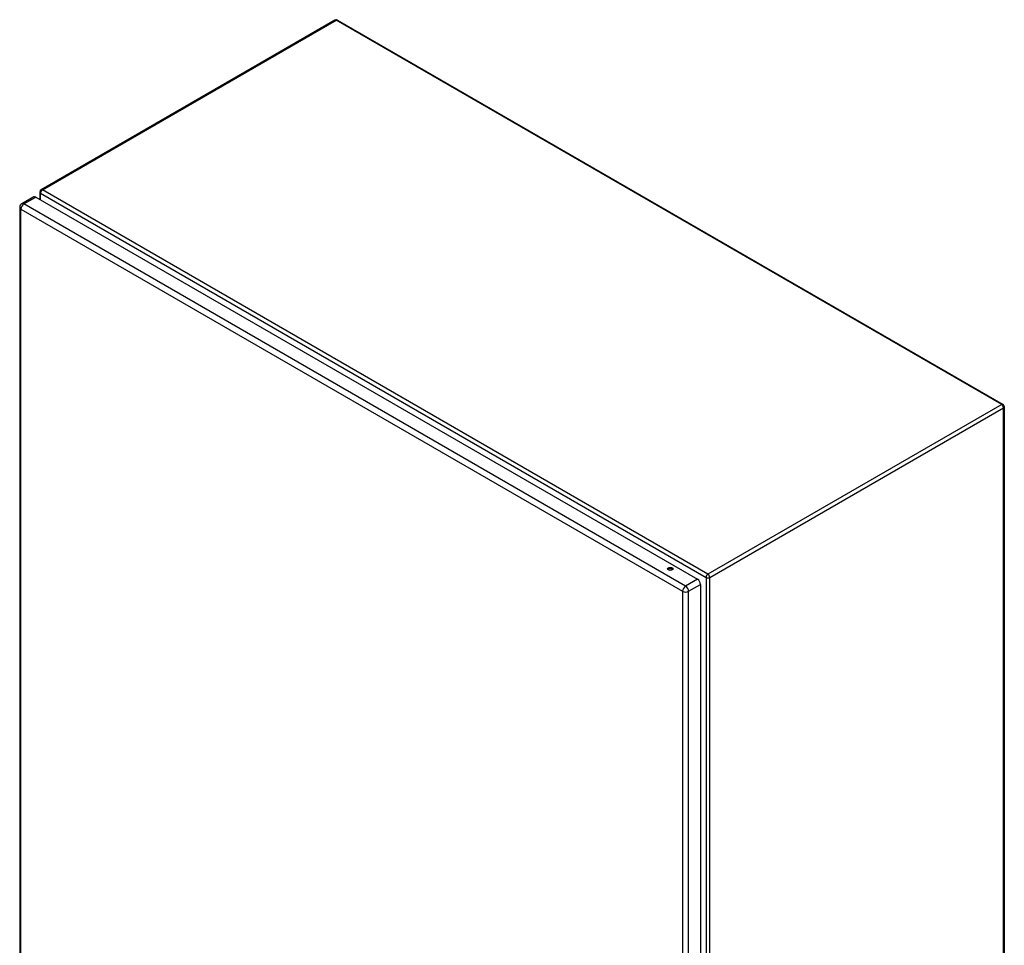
# Model space of a CAD drawing. Header units: inches. Extents: x 209.8 to 247.2, y 62.9 to 133.3.
# Tile 7 of 7: x 209.8 to 247.2, y 98.1 to 133.3. Entities that reach past the tile are written whole.
import ezdxf

# ---------------------------------------------------------------- set-up
doc = ezdxf.new("R2010")
doc.units = ezdxf.units.IN
doc.header["$MEASUREMENT"] = 0
doc.layers.add('Visible Edges(ANSI)', color=7, linetype='Continuous', lineweight=25)
doc.layers.add('Visible Tangent Edges(ANSI)', color=7, linetype='Continuous', lineweight=25)

msp = doc.modelspace()

# ---------------------------------------------------------------- linework, layer by layer
at = {"layer": 'Visible Edges(ANSI)'}
for p, q in [((221.742, 133.282), (210.568, 126.831)), ((221.841, 133.282), (247.157, 118.666)), ((210.519, 126.745), (210.519, 126.461)), ((210.286, 126.556), (209.834, 126.295)), ((210.367, 126.548), (235.537, 112.016)), ((209.754, 126.156), (209.754, 77.59)), ((247.206, 118.58), (247.206, 69.752)), ((235.651, 111.819), (235.651, 63.253))]:
    msp.add_line(p, q, dxfattribs=at)
for centre, radius, start, end in [((221.791, 133.196), 0.099, 60, 120), ((210.618, 126.745), 0.099, 120, 180), ((209.915, 126.156), 0.161, 120, 180), ((247.107, 118.58), 0.099, 0, 60)]:
    msp.add_arc(centre, radius, start, end, dxfattribs=at)
for centre, major_axis, start_param, end_param in [((210.367, 126.417), (-0.081, 0.139), 5.497787, 6.283185), ((234.502, 112.354), (-0.101, 0), 3.63511, 5.789668), ((235.537, 111.885), (0.08, -0.139), 0.785398, 2.356194)]:
    msp.add_ellipse(centre, major_axis=major_axis, ratio=0.57735, start_param=start_param, end_param=end_param, dxfattribs=at)
msp.add_ellipse((234.502, 112.41), major_axis=(0.102, 0), ratio=0.57735, dxfattribs=at)
at = {"layer": 'Visible Tangent Edges(ANSI)'}
for p, q in [((210.618, 126.826), (221.791, 133.277)), ((247.107, 118.661), (221.791, 133.277)), ((210.548, 126.704), (235.864, 112.088)), ((210.548, 126.444), (210.548, 126.704)), ((235.934, 112.21), (210.618, 126.826)), ((209.915, 126.287), (210.367, 126.548)), ((235.085, 111.755), (209.915, 126.287)), ((209.801, 126.09), (234.971, 111.558)), ((209.801, 77.524), (209.801, 126.09)), ((247.107, 118.661), (235.934, 112.21)), ((236.004, 112.088), (247.177, 118.539)), ((247.177, 69.711), (247.177, 118.539)), ((235.537, 112.016), (235.085, 111.755)), ((235.864, 112.088), (235.864, 63.26)), ((236.004, 63.26), (236.004, 112.088)), ((235.199, 111.558), (235.651, 111.819)), ((234.971, 111.558), (234.971, 62.992)), ((235.199, 62.992), (235.199, 111.558))]:
    msp.add_line(p, q, dxfattribs=at)
for centre, major_axis, start_param, end_param in [((221.791, 133.196), (-0.0495, 0.0857), 5.497787, 6.283185), ((221.791, 133.196), (0.0495, 0.0857), 0, 0.785398), ((210.618, 126.745), (-0.099, 0), 0, 0.785398), ((210.618, 126.745), (0.0495, 0.0857), 0.785398, 2.356194), ((210.618, 126.745), (-0.0495, 0.0857), 5.497787, 6.283185), ((209.915, 126.156), (-0.081, -0.139), 3.926991, 5.497787), ((209.915, 126.156), (-0.081, 0.139), 5.497787, 6.283185), ((209.915, 126.156), (-0.161, 0), 0, 0.785398), ((247.107, 118.58), (0.0495, 0.0857), 0, 0.785398), ((247.107, 118.58), (0.0495, -0.0857), 0.785398, 2.356194), ((247.107, 118.58), (0.099, 0), 5.497787, 6.283185), ((235.934, 112.129), (-0.0495, -0.0857), 3.926991, 5.497787), ((235.934, 112.129), (0.099, 0), 3.926991, 5.497787), ((235.934, 112.129), (0.0495, -0.0857), 0.785398, 2.356194), ((235.085, 111.624), (0.081, 0.139), 0.785398, 2.356194), ((235.085, 111.624), (-0.081, 0.139), 3.926991, 5.497787), ((235.085, 111.624), (-0.161, 0), 0.785398, 2.356194)]:
    msp.add_ellipse(centre, major_axis=major_axis, ratio=0.57735, start_param=start_param, end_param=end_param, dxfattribs=at)

doc.saveas('drawing.dxf')
